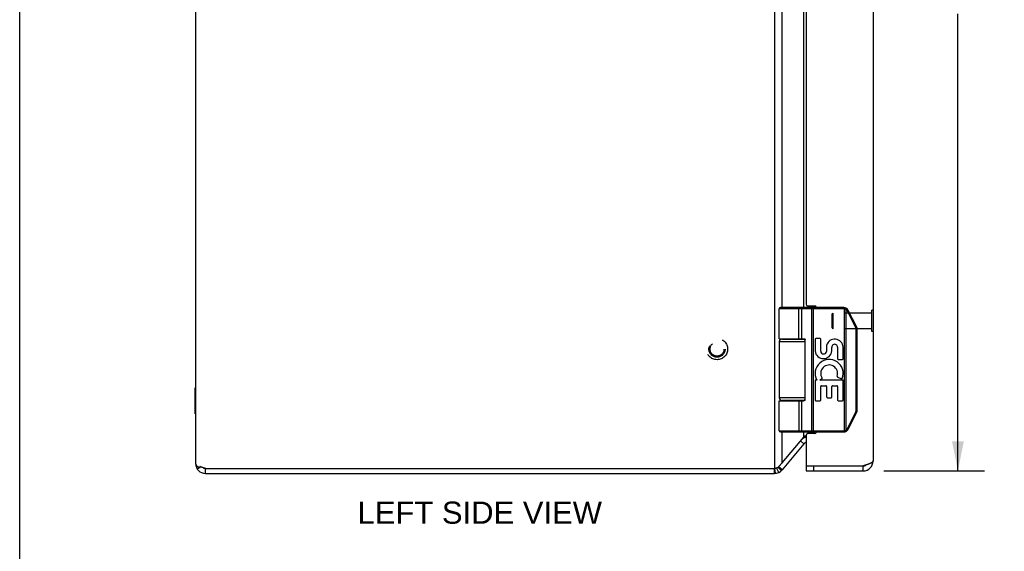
# Model space of a CAD drawing. Header units: inches. Extents: x 0 to 60.7, y 0 to 39.3.
# Tile 3 of 9: x 0 to 11.9, y 13.4 to 19.8. Entities that reach past the tile are written whole.
import ezdxf

# ---------------------------------------------------------------- set-up
doc = ezdxf.new("R2010")
doc.units = ezdxf.units.IN
doc.header["$LTSCALE"] = 3.339286
doc.header["$MEASUREMENT"] = 0
doc.linetypes.add('HIDDEN', pattern=[0.2, 0.1, -0.1])
doc.layers.get('0').update_dxf_attribs({"linetype": 'CONTINUOUS'})
for name, color, linetype in [('02___PRT_ALL_AXES', 7, 'CONTINUOUS'), ('06___PRT_ALL_SURFS', 7, 'CONTINUOUS'), ('DEFAULT_2', 8, 'HIDDEN'), ('DIMENSIONS', 7, 'CONTINUOUS')]:
    doc.layers.add(name, color=color, linetype=linetype)
doc.styles.get("Standard").update_dxf_attribs({"font": 'arial.ttf'})
doc.dimstyles.new('DIMSTYLE_1', dxfattribs={"dimtxt": 0.267857, "dimasz": 0.357143, "dimexe": 0.09, "dimexo": 0.07, "dimgap": 0.0375, "dimtad": 0, "dimtih": 1, "dimtoh": 1, "dimzin": 4, "dimdsep": 46, "dimtxsty": 'Standard', "dimblk": '_FILLED', "dimblk1": '_FILLED', "dimblk2": '_FILLED', "dimcen": 0.09, "dimazin": 1, "dimtfac": 1, "dimtofl": 0, "dimtmove": 0, "dimatfit": 3, "dimldrblk": '_FILLED', "dimfxl": 1, "dimtolj": 1, "dimtzin": 4, "dimarcsym": 0})

# ---------------------------------------------------------------- blocks, each defined once
blk = doc.blocks.new('_FILLED')
at = {"color": 0, "linetype": 'ByBlock'}
blk.add_solid([(0, 0), (-1, 0.2), (-1, -0.2)], dxfattribs=at)
blk = doc.blocks.new('*D18')
at = {"layer": 'DIMENSIONS', "color": 2, "linetype": 'Continuous'}
for p, q in [((10.439, 26.261), (11.655, 26.261)), ((11.334, 26.261), (11.334, 20.775)), ((11.334, 14.321), (11.334, 19.837)), ((10.439, 14.321), (11.655, 14.321))]:
    blk.add_line(p, q, dxfattribs=at)
at = {"layer": 'DIMENSIONS', "color": 2, "linetype": 'Continuous', "xscale": 0.3571428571, "yscale": 0.3571428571, "zscale": 0.3571428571}
for p, rotation in [((11.334, 26.261), 90), ((11.334, 14.321), 270)]:
    blk.add_blockref('_FILLED', p, dxfattribs=dict(at, rotation=rotation))
at = {"layer": 'DIMENSIONS', "color": 2, "linetype": 'Continuous', "insert": (11.334, 20.641), "char_height": 0.2679, "width": 1.12122, "attachment_point": 2, "line_spacing_factor": 0.9}
blk.add_mtext('11.94\\PDOOR', dxfattribs=at)

msp = doc.modelspace()

# ---------------------------------------------------------------- linework, layer by layer
at = {"color": 7, "linetype": 'Continuous'}
for p, q in [((0, 0), (0, 39.286)), ((9.954, 16.278), (9.176, 16.278)), ((9.954, 16.291), (9.189, 16.291)), ((9.407, 16.291), (9.406, 16.291)), ((9.407, 16.291), (9.407, 16.291)), ((9.407, 16.291), (9.407, 16.291)), ((9.407, 16.291), (9.407, 16.291)), ((9.407, 16.291), (9.407, 16.291)), ((9.413, 15.916), (9.413, 16.278)), ((9.413, 15.916), (9.413, 16.278)), ((9.449, 15.916), (9.449, 16.278)), ((9.569, 16.287), (9.569, 16.287)), ((9.569, 16.286), (9.569, 16.287)), ((9.569, 16.285), (9.569, 16.286)), ((9.569, 16.286), (9.569, 16.286)), ((9.569, 16.285), (9.569, 16.285)), ((9.569, 16.285), (9.569, 16.285)), ((9.57, 16.284), (9.569, 16.284)), ((9.57, 16.283), (9.57, 16.284)), ((9.57, 16.283), (9.57, 16.283)), ((9.57, 16.283), (9.57, 16.283)), ((9.57, 16.282), (9.57, 16.283)), ((9.57, 16.282), (9.57, 16.282)), ((9.57, 16.281), (9.57, 16.282)), ((9.57, 16.281), (9.57, 16.281)), ((9.57, 16.28), (9.57, 16.281)), ((9.57, 16.28), (9.57, 16.28)), ((9.57, 16.28), (9.57, 16.28)), ((9.57, 16.279), (9.57, 16.28)), ((9.57, 16.279), (9.57, 16.279)), ((9.57, 14.804), (9.57, 16.279)), ((9.589, 14.791), (9.589, 16.291)), ((9.954, 16.278), (9.954, 16.291)), ((9.965, 16.277), (9.969, 16.289)), ((9.965, 14.806), (9.965, 16.277)), ((9.983, 16.271), (9.984, 16.271)), ((9.983, 16.27), (9.983, 16.271)), ((9.983, 14.813), (9.983, 16.27)), ((9.983, 16.27), (9.983, 16.27)), ((9.984, 16.272), (9.985, 16.273)), ((9.984, 16.272), (9.984, 16.272)), ((9.984, 16.271), (9.984, 16.272)), ((9.985, 16.274), (9.986, 16.275)), ((9.985, 16.274), (9.985, 16.274)), ((9.985, 16.274), (9.985, 16.274)), ((9.985, 16.273), (9.985, 16.274)), ((9.985, 16.273), (9.985, 16.273)), ((9.986, 16.276), (9.987, 16.276)), ((9.986, 16.276), (9.986, 16.276)), ((9.986, 16.275), (9.986, 16.276)), ((9.986, 16.275), (9.986, 16.275)), ((9.986, 16.275), (9.986, 16.275)), ((9.987, 16.277), (9.987, 16.278)), ((9.987, 16.277), (9.987, 16.277)), ((9.987, 16.277), (9.987, 16.277)), ((9.987, 16.277), (9.987, 16.277)), ((9.987, 16.276), (9.987, 16.277)), ((10, 16.251), (10.001, 16.252)), ((10.101, 16.049), (10, 16.251)), ((10, 16.251), (10, 16.251)), ((10.001, 16.252), (10.002, 16.252)), ((10.002, 16.252), (10.003, 16.253)), ((10.002, 16.252), (10.002, 16.252)), ((10.003, 16.253), (10.004, 16.253)), ((10.004, 16.253), (10.005, 16.254)), ((10.004, 16.253), (10.004, 16.253)), ((10.005, 16.254), (10.006, 16.254)), ((10.005, 16.254), (10.005, 16.254)), ((10.006, 16.254), (10.007, 16.255)), ((10.006, 16.254), (10.006, 16.254)), ((10.007, 16.255), (10.008, 16.255)), ((10.007, 16.255), (10.007, 16.255)), ((10.007, 16.255), (10.007, 16.255)), ((10.007, 16.255), (10.007, 16.255)), ((10.008, 16.255), (10.008, 16.256)), ((10.008, 16.256), (10.008, 16.256)), ((10.008, 16.255), (10.008, 16.255)), ((10.111, 16.054), (10.009, 16.257)), ((10.313, 16.259), (10.309, 16.259)), ((10.313, 16.003), (10.313, 16.259)), ((10.101, 16.049), (10.102, 16.049)), ((10.101, 16.049), (10.101, 16.049)), ((10.102, 16.049), (10.103, 16.05)), ((10.103, 16.05), (10.104, 16.05)), ((10.104, 16.051), (10.105, 16.051)), ((10.104, 16.05), (10.104, 16.051)), ((10.105, 16.051), (10.106, 16.051)), ((10.106, 16.051), (10.107, 16.052)), ((10.106, 16.051), (10.106, 16.051)), ((10.106, 16.027), (10.117, 16.027)), ((10.106, 15.056), (10.106, 16.027)), ((10.107, 16.052), (10.108, 16.052)), ((10.107, 16.052), (10.107, 16.052)), ((10.107, 16.052), (10.107, 16.052)), ((10.108, 16.053), (10.109, 16.053)), ((10.108, 16.053), (10.108, 16.053)), ((10.108, 16.053), (10.108, 16.053)), ((10.108, 16.052), (10.108, 16.053)), ((10.109, 16.053), (10.109, 16.053)), ((10.109, 16.053), (10.109, 16.053)), ((10.109, 16.053), (10.109, 16.053)), ((10.117, 15.056), (10.117, 16.027)), ((10.313, 16.003), (10.309, 16.003)), ((9.176, 15.881), (9.487, 15.881)), ((9.206, 15.911), (9.485, 15.911)), ((9.487, 15.176), (9.487, 15.906)), ((9.487, 15.201), (9.176, 15.201)), ((9.176, 15.166), (9.467, 15.166)), ((9.485, 15.171), (9.206, 15.171)), ((9.449, 14.804), (9.449, 15.166)), ((10, 14.832), (10.101, 15.034)), ((10.009, 14.826), (10.111, 15.028)), ((10.101, 15.034), (10.102, 15.033)), ((10.102, 15.033), (10.102, 15.033)), ((10.103, 15.033), (10.104, 15.032)), ((10.104, 15.032), (10.105, 15.032)), ((10.105, 15.032), (10.105, 15.031)), ((10.105, 15.031), (10.106, 15.031)), ((10.106, 15.056), (10.117, 15.056)), ((10.106, 15.031), (10.106, 15.031)), ((10.106, 15.031), (10.107, 15.031)), ((10.107, 15.031), (10.107, 15.03)), ((10.107, 15.03), (10.108, 15.03)), ((10.108, 15.03), (10.108, 15.03)), ((10.108, 15.03), (10.108, 15.03)), ((10.108, 15.03), (10.108, 15.03)), ((10.108, 15.03), (10.109, 15.03)), ((10.109, 15.03), (10.109, 15.029)), ((9.176, 14.804), (9.954, 14.804)), ((9.189, 14.791), (9.954, 14.791)), ((9.407, 14.791), (9.406, 14.791)), ((9.407, 14.791), (9.407, 14.791)), ((9.407, 14.791), (9.407, 14.791)), ((9.407, 14.791), (9.407, 14.791)), ((9.407, 14.791), (9.407, 14.791)), ((9.407, 14.791), (9.407, 14.791)), ((9.57, 14.799), (9.569, 14.798)), ((9.569, 14.798), (9.569, 14.798)), ((9.569, 14.798), (9.569, 14.798)), ((9.569, 14.798), (9.569, 14.797)), ((9.569, 14.797), (9.569, 14.797)), ((9.569, 14.797), (9.569, 14.797)), ((9.57, 14.804), (9.57, 14.804)), ((9.57, 14.804), (9.57, 14.803)), ((9.57, 14.803), (9.57, 14.803)), ((9.57, 14.803), (9.57, 14.803)), ((9.57, 14.803), (9.57, 14.802)), ((9.57, 14.802), (9.57, 14.802)), ((9.57, 14.802), (9.57, 14.801)), ((9.57, 14.801), (9.57, 14.801)), ((9.57, 14.801), (9.57, 14.8)), ((9.57, 14.8), (9.57, 14.8)), ((9.57, 14.8), (9.57, 14.8)), ((9.57, 14.8), (9.57, 14.799)), ((9.57, 14.799), (9.57, 14.799)), ((9.954, 14.804), (9.954, 14.791)), ((9.965, 14.806), (9.969, 14.793)), ((9.983, 14.813), (9.983, 14.812)), ((9.983, 14.812), (9.983, 14.812)), ((9.983, 14.812), (9.984, 14.811)), ((9.984, 14.811), (9.984, 14.81)), ((9.984, 14.81), (9.984, 14.81)), ((9.984, 14.81), (9.985, 14.809)), ((9.985, 14.809), (9.985, 14.809)), ((9.985, 14.809), (9.985, 14.809)), ((9.985, 14.809), (9.985, 14.808)), ((9.985, 14.808), (9.986, 14.808)), ((9.986, 14.808), (9.986, 14.808)), ((9.986, 14.808), (9.986, 14.807)), ((9.986, 14.807), (9.986, 14.807)), ((9.986, 14.807), (9.986, 14.807)), ((9.986, 14.807), (9.986, 14.806)), ((9.986, 14.806), (9.987, 14.806)), ((9.987, 14.806), (9.987, 14.806)), ((9.987, 14.806), (9.987, 14.806)), ((9.987, 14.806), (9.987, 14.805)), ((10, 14.832), (10.001, 14.831)), ((10.001, 14.831), (10.001, 14.831)), ((10.001, 14.831), (10.002, 14.83)), ((10.002, 14.83), (10.003, 14.83)), ((10.003, 14.83), (10.003, 14.83)), ((10.003, 14.83), (10.004, 14.829)), ((10.004, 14.829), (10.005, 14.829)), ((10.005, 14.829), (10.005, 14.829)), ((10.005, 14.829), (10.006, 14.828)), ((10.006, 14.828), (10.006, 14.828)), ((10.006, 14.828), (10.006, 14.828)), ((10.006, 14.828), (10.007, 14.828)), ((10.007, 14.828), (10.007, 14.828)), ((10.007, 14.828), (10.007, 14.828)), ((10.007, 14.828), (10.007, 14.827)), ((10.007, 14.827), (10.008, 14.827)), ((10.008, 14.827), (10.008, 14.827)), ((10.008, 14.827), (10.008, 14.827)), ((9.473, 14.648), (9.432, 14.682)), ((2.145, 14.345), (2.168, 14.361)), ((2.21, 14.362), (2.21, 14.363)), ((2.245, 14.351), (2.271, 14.351)), ((2.245, 14.291), (2.245, 14.351)), ((9.098, 14.351), (9.118, 14.351)), ((9.118, 14.291), (9.118, 14.351)), ((9.129, 14.292), (9.124, 14.352)), ((9.169, 14.303), (9.143, 14.357)), ((9.2, 14.324), (9.16, 14.366)), ((9.201, 14.325), (9.162, 14.366)), ((9.205, 14.329), (9.164, 14.368)), ((9.21, 14.334), (9.167, 14.37)), ((9.499, 14.381), (9.499, 14.321)), ((9.589, 14.381), (9.589, 14.321)), ((10.189, 14.321), (10.189, 14.381))]:
    msp.add_line(p, q, dxfattribs=at)
at = {"color": 3, "linetype": 'Continuous'}
for p, q in [((2.125, 26.171), (2.125, 14.411)), ((9.118, 26.271), (9.118, 14.353)), ((10.309, 26.141), (10.309, 14.441)), ((9.21, 16.291), (9.21, 24.291)), ((9.473, 16.291), (9.473, 24.291)), ((9.499, 24.251), (9.499, 16.331)), ((9.519, 16.311), (9.604, 16.311)), ((9.519, 16.311), (9.519, 16.291)), ((9.21, 15.911), (9.21, 15.916)), ((9.473, 15.911), (9.473, 15.916)), ((9.21, 15.166), (9.21, 15.171)), ((9.473, 15.167), (9.473, 15.171)), ((9.21, 14.417), (9.21, 14.791)), ((9.473, 14.73), (9.473, 14.791)), ((9.499, 14.751), (9.499, 14.381)), ((9.519, 14.791), (9.519, 14.771)), ((9.604, 14.771), (9.519, 14.771)), ((9.21, 14.417), (9.472, 14.729)), ((9.473, 14.648), (9.21, 14.334)), ((9.473, 14.73), (9.472, 14.729)), ((9.499, 14.741), (9.491, 14.741)), ((9.208, 14.415), (9.206, 14.414)), ((9.209, 14.416), (9.208, 14.415)), ((9.21, 14.417), (9.209, 14.416)), ((2.176, 14.356), (2.176, 14.37)), ((2.179, 14.374), (2.179, 14.374)), ((2.245, 14.291), (9.118, 14.291)), ((2.271, 14.351), (9.098, 14.351)), ((9.499, 14.381), (10.189, 14.381)), ((9.499, 14.321), (10.189, 14.321)), ((10.202, 14.385), (10.189, 14.381))]:
    msp.add_line(p, q, dxfattribs=at)
at = {"color": 7, "linetype": 'Continuous'}
for points in [[(9.413, 16.278), (9.413, 16.279), (9.413, 16.279), (9.413, 16.279), (9.413, 16.279), (9.413, 16.28), (9.413, 16.28), (9.413, 16.28), (9.413, 16.28), (9.413, 16.28), (9.413, 16.281), (9.413, 16.281), (9.413, 16.281), (9.413, 16.281), (9.413, 16.282), (9.413, 16.282), (9.413, 16.282), (9.413, 16.282), (9.413, 16.282), (9.413, 16.283), (9.413, 16.283), (9.413, 16.283), (9.413, 16.283), (9.413, 16.283), (9.412, 16.284), (9.412, 16.284), (9.412, 16.284), (9.412, 16.284), (9.412, 16.284), (9.412, 16.285), (9.412, 16.285), (9.412, 16.285), (9.412, 16.285), (9.412, 16.285), (9.412, 16.285), (9.412, 16.286), (9.412, 16.286), (9.412, 16.286), (9.412, 16.286), (9.412, 16.286), (9.412, 16.287), (9.411, 16.287), (9.411, 16.287), (9.411, 16.287), (9.411, 16.287), (9.411, 16.287), (9.411, 16.287), (9.411, 16.288), (9.411, 16.288), (9.411, 16.288), (9.411, 16.288), (9.411, 16.288), (9.411, 16.288), (9.411, 16.288), (9.41, 16.289), (9.41, 16.289), (9.41, 16.289), (9.41, 16.289), (9.41, 16.289), (9.41, 16.289), (9.41, 16.289), (9.41, 16.289), (9.41, 16.29), (9.41, 16.29), (9.41, 16.29), (9.409, 16.29), (9.409, 16.29), (9.409, 16.29), (9.409, 16.29), (9.409, 16.29), (9.409, 16.29), (9.409, 16.29), (9.409, 16.29), (9.409, 16.291), (9.409, 16.291), (9.408, 16.291), (9.408, 16.291), (9.408, 16.291), (9.408, 16.291), (9.408, 16.291), (9.408, 16.291), (9.408, 16.291), (9.408, 16.291), (9.408, 16.291), (9.407, 16.291), (9.407, 16.291), (9.407, 16.291), (9.407, 16.291)], [(9.413, 16.278), (9.413, 16.279), (9.413, 16.279), (9.413, 16.279), (9.413, 16.279), (9.413, 16.28), (9.413, 16.28), (9.413, 16.28), (9.413, 16.28), (9.413, 16.28), (9.413, 16.281), (9.413, 16.281), (9.413, 16.281), (9.413, 16.281), (9.413, 16.282), (9.413, 16.282), (9.413, 16.282), (9.413, 16.282), (9.413, 16.282), (9.413, 16.283), (9.413, 16.283), (9.413, 16.283), (9.413, 16.283), (9.413, 16.283), (9.413, 16.284), (9.412, 16.284), (9.412, 16.284), (9.412, 16.284), (9.412, 16.284), (9.412, 16.285), (9.412, 16.285), (9.412, 16.285), (9.412, 16.285), (9.412, 16.285), (9.412, 16.285), (9.412, 16.286), (9.412, 16.286), (9.412, 16.286), (9.412, 16.286), (9.412, 16.286), (9.412, 16.287), (9.412, 16.287), (9.411, 16.287), (9.411, 16.287), (9.411, 16.287), (9.411, 16.287), (9.411, 16.287), (9.411, 16.288), (9.411, 16.288), (9.411, 16.288), (9.411, 16.288), (9.411, 16.288), (9.411, 16.288), (9.411, 16.288), (9.41, 16.289), (9.41, 16.289), (9.41, 16.289), (9.41, 16.289), (9.41, 16.289), (9.41, 16.289), (9.41, 16.289), (9.41, 16.289), (9.41, 16.29), (9.41, 16.29), (9.41, 16.29), (9.409, 16.29), (9.409, 16.29), (9.409, 16.29), (9.409, 16.29), (9.409, 16.29), (9.409, 16.29), (9.409, 16.29), (9.409, 16.29), (9.409, 16.291), (9.409, 16.291), (9.408, 16.291), (9.408, 16.291), (9.408, 16.291), (9.408, 16.291), (9.408, 16.291), (9.408, 16.291), (9.408, 16.291), (9.408, 16.291), (9.408, 16.291), (9.408, 16.291), (9.407, 16.291), (9.407, 16.291), (9.407, 16.291), (9.407, 16.291)], [(9.449, 16.278), (9.449, 16.278), (9.449, 16.279), (9.449, 16.279), (9.449, 16.279), (9.449, 16.279), (9.449, 16.28), (9.449, 16.28), (9.449, 16.28), (9.449, 16.28), (9.449, 16.28), (9.449, 16.281), (9.449, 16.281), (9.449, 16.281), (9.449, 16.281), (9.449, 16.282), (9.449, 16.282), (9.449, 16.282), (9.449, 16.282), (9.449, 16.282), (9.448, 16.283), (9.448, 16.283), (9.448, 16.283), (9.448, 16.283), (9.448, 16.283), (9.448, 16.284), (9.448, 16.284), (9.448, 16.284), (9.448, 16.284), (9.448, 16.284), (9.448, 16.285), (9.448, 16.285), (9.448, 16.285), (9.448, 16.285), (9.447, 16.285), (9.447, 16.285), (9.447, 16.286), (9.447, 16.286), (9.447, 16.286), (9.447, 16.286), (9.447, 16.286), (9.447, 16.287), (9.447, 16.287), (9.447, 16.287), (9.446, 16.287), (9.446, 16.287), (9.446, 16.287), (9.446, 16.287), (9.446, 16.288), (9.446, 16.288), (9.446, 16.288), (9.446, 16.288), (9.446, 16.288), (9.445, 16.288), (9.445, 16.288), (9.445, 16.289), (9.445, 16.289), (9.445, 16.289), (9.445, 16.289), (9.445, 16.289), (9.444, 16.289), (9.444, 16.289), (9.444, 16.289), (9.444, 16.29), (9.444, 16.29), (9.444, 16.29), (9.444, 16.29), (9.443, 16.29), (9.443, 16.29), (9.443, 16.29), (9.443, 16.29), (9.443, 16.29), (9.443, 16.29), (9.443, 16.29), (9.442, 16.291), (9.442, 16.291), (9.442, 16.291), (9.442, 16.291), (9.442, 16.291), (9.442, 16.291), (9.441, 16.291), (9.441, 16.291), (9.441, 16.291), (9.441, 16.291), (9.441, 16.291), (9.441, 16.291), (9.441, 16.291), (9.44, 16.291), (9.44, 16.291), (9.44, 16.291), (9.44, 16.291), (9.44, 16.291), (9.44, 16.291), (9.439, 16.291), (9.439, 16.291)], [(9.569, 16.287), (9.569, 16.287), (9.569, 16.287), (9.569, 16.287), (9.569, 16.287), (9.569, 16.288), (9.569, 16.288), (9.569, 16.288), (9.569, 16.288), (9.569, 16.288), (9.569, 16.288), (9.569, 16.288), (9.569, 16.289), (9.569, 16.289), (9.569, 16.289), (9.569, 16.289), (9.569, 16.289), (9.569, 16.289), (9.569, 16.289), (9.569, 16.289), (9.569, 16.29), (9.569, 16.29), (9.569, 16.29), (9.569, 16.29), (9.569, 16.29), (9.569, 16.29), (9.569, 16.29), (9.568, 16.29), (9.568, 16.29), (9.568, 16.29), (9.568, 16.29), (9.568, 16.291), (9.568, 16.291), (9.568, 16.291), (9.568, 16.291), (9.568, 16.291), (9.568, 16.291), (9.568, 16.291), (9.568, 16.291), (9.568, 16.291), (9.568, 16.291), (9.568, 16.291), (9.568, 16.291), (9.568, 16.291), (9.568, 16.291), (9.568, 16.291), (9.568, 16.291), (9.568, 16.291), (9.568, 16.291), (9.568, 16.291), (9.568, 16.291), (9.568, 16.291)], [(9.569, 16.284), (9.569, 16.284), (9.569, 16.285)], [(9.983, 16.27), (9.982, 16.27), (9.982, 16.271), (9.981, 16.271), (9.981, 16.271), (9.98, 16.271), (9.98, 16.272), (9.979, 16.272), (9.979, 16.272), (9.978, 16.272), (9.978, 16.273), (9.977, 16.273), (9.977, 16.273), (9.976, 16.273), (9.975, 16.274), (9.975, 16.274), (9.974, 16.274), (9.974, 16.274), (9.973, 16.275), (9.973, 16.275), (9.972, 16.275), (9.972, 16.275), (9.971, 16.275), (9.971, 16.275), (9.97, 16.276), (9.969, 16.276), (9.969, 16.276), (9.968, 16.276), (9.968, 16.276), (9.967, 16.276), (9.967, 16.277), (9.966, 16.277), (9.965, 16.277)], [(10, 16.251), (9.999, 16.251), (9.999, 16.252), (9.999, 16.252), (9.999, 16.253), (9.998, 16.253), (9.998, 16.254), (9.998, 16.254), (9.998, 16.255), (9.997, 16.255), (9.997, 16.256), (9.997, 16.256), (9.996, 16.256), (9.996, 16.257), (9.996, 16.257), (9.995, 16.258), (9.995, 16.258), (9.995, 16.259), (9.994, 16.259), (9.994, 16.259), (9.994, 16.26), (9.993, 16.26), (9.993, 16.261), (9.993, 16.261), (9.992, 16.262), (9.992, 16.262), (9.992, 16.262), (9.991, 16.263), (9.991, 16.263), (9.991, 16.263), (9.99, 16.264), (9.99, 16.264), (9.989, 16.265), (9.989, 16.265), (9.989, 16.265), (9.988, 16.266), (9.988, 16.266), (9.987, 16.266), (9.987, 16.267), (9.987, 16.267), (9.986, 16.267), (9.986, 16.268), (9.985, 16.268), (9.985, 16.268), (9.985, 16.269), (9.984, 16.269), (9.984, 16.269), (9.983, 16.27), (9.983, 16.27)], [(9.987, 16.278), (9.987, 16.278), (9.987, 16.278), (9.987, 16.278), (9.987, 16.278), (9.988, 16.278), (9.988, 16.278), (9.988, 16.278), (9.988, 16.279), (9.988, 16.279), (9.988, 16.279), (9.988, 16.279), (9.988, 16.279), (9.988, 16.279), (9.988, 16.279), (9.988, 16.279), (9.988, 16.279), (9.988, 16.279), (9.988, 16.28), (9.988, 16.28), (9.988, 16.28), (9.988, 16.28), (9.988, 16.28), (9.988, 16.28), (9.988, 16.28), (9.988, 16.28), (9.988, 16.28), (9.988, 16.28), (9.988, 16.28), (9.988, 16.28), (9.988, 16.28), (9.988, 16.28), (9.988, 16.28), (9.988, 16.281), (9.988, 16.281), (9.988, 16.281), (9.988, 16.281), (9.988, 16.281), (9.988, 16.281), (9.988, 16.281), (9.988, 16.281), (9.988, 16.281), (9.988, 16.281), (9.988, 16.281)], [(10.008, 16.256), (10.008, 16.256), (10.008, 16.256), (10.008, 16.256), (10.008, 16.256), (10.009, 16.256), (10.009, 16.256), (10.009, 16.256), (10.009, 16.256), (10.009, 16.256), (10.009, 16.256), (10.009, 16.256), (10.009, 16.256), (10.009, 16.256), (10.009, 16.256), (10.009, 16.256), (10.009, 16.256), (10.009, 16.256), (10.009, 16.256), (10.009, 16.257), (10.009, 16.257), (10.009, 16.257), (10.009, 16.257), (10.009, 16.257), (10.009, 16.257), (10.009, 16.257), (10.009, 16.257), (10.009, 16.257), (10.009, 16.257), (10.009, 16.257), (10.009, 16.257)], [(10.106, 16.027), (10.106, 16.027), (10.106, 16.028), (10.106, 16.028), (10.106, 16.029), (10.106, 16.029), (10.106, 16.03), (10.106, 16.03), (10.106, 16.031), (10.106, 16.031), (10.106, 16.032), (10.106, 16.033), (10.106, 16.033), (10.105, 16.034), (10.105, 16.034), (10.105, 16.035), (10.105, 16.035), (10.105, 16.036), (10.105, 16.036), (10.105, 16.037), (10.105, 16.037), (10.105, 16.038), (10.105, 16.038), (10.104, 16.039), (10.104, 16.039), (10.104, 16.04), (10.104, 16.041), (10.104, 16.041), (10.104, 16.042), (10.103, 16.042), (10.103, 16.043), (10.103, 16.043), (10.103, 16.044), (10.103, 16.044), (10.103, 16.045), (10.102, 16.045), (10.102, 16.046), (10.102, 16.046), (10.102, 16.047), (10.101, 16.047), (10.101, 16.048), (10.101, 16.048), (10.101, 16.049)], [(10.109, 16.053), (10.109, 16.053), (10.109, 16.054), (10.11, 16.054), (10.11, 16.054), (10.11, 16.054), (10.11, 16.054), (10.11, 16.054), (10.11, 16.054), (10.11, 16.054), (10.11, 16.054), (10.11, 16.054), (10.11, 16.054), (10.11, 16.054), (10.11, 16.054), (10.11, 16.054), (10.11, 16.054), (10.11, 16.054), (10.11, 16.054), (10.11, 16.054), (10.11, 16.054), (10.11, 16.054), (10.111, 16.054), (10.111, 16.054), (10.111, 16.054), (10.111, 16.054), (10.111, 16.054), (10.111, 16.054), (10.111, 16.054), (10.111, 16.054), (10.111, 16.054)], [(9.176, 15.916), (9.467, 15.916), (9.468, 15.916), (9.469, 15.916), (9.469, 15.916), (9.47, 15.916), (9.47, 15.916), (9.471, 15.916), (9.472, 15.916), (9.472, 15.916), (9.473, 15.916), (9.473, 15.916), (9.474, 15.916), (9.474, 15.916), (9.475, 15.916), (9.475, 15.916), (9.476, 15.916), (9.476, 15.915), (9.477, 15.915), (9.477, 15.915), (9.477, 15.915), (9.478, 15.915), (9.478, 15.915), (9.478, 15.915), (9.479, 15.915), (9.479, 15.915), (9.479, 15.915), (9.48, 15.914), (9.48, 15.914), (9.48, 15.914), (9.481, 15.914), (9.481, 15.914), (9.481, 15.914), (9.481, 15.914), (9.482, 15.914), (9.482, 15.914), (9.482, 15.913), (9.482, 15.913), (9.482, 15.913), (9.483, 15.913), (9.483, 15.913), (9.483, 15.913), (9.483, 15.913), (9.483, 15.913), (9.484, 15.912), (9.484, 15.912), (9.484, 15.912), (9.484, 15.912), (9.484, 15.912), (9.484, 15.912), (9.484, 15.912), (9.485, 15.912), (9.485, 15.911), (9.485, 15.911), (9.485, 15.911), (9.485, 15.911), (9.485, 15.911), (9.485, 15.911), (9.485, 15.911), (9.485, 15.911), (9.486, 15.911), (9.486, 15.91), (9.486, 15.91), (9.486, 15.91), (9.486, 15.91), (9.486, 15.91), (9.486, 15.91), (9.486, 15.91), (9.486, 15.91), (9.486, 15.909), (9.486, 15.909), (9.486, 15.909), (9.486, 15.909), (9.486, 15.909), (9.487, 15.909), (9.487, 15.909), (9.487, 15.909), (9.487, 15.909), (9.487, 15.908), (9.487, 15.908), (9.487, 15.908), (9.487, 15.908), (9.487, 15.908), (9.487, 15.908), (9.487, 15.908), (9.487, 15.908), (9.487, 15.908), (9.487, 15.907), (9.487, 15.907), (9.487, 15.907), (9.487, 15.907), (9.487, 15.907), (9.487, 15.907), (9.487, 15.907), (9.487, 15.907), (9.487, 15.907), (9.487, 15.906), (9.487, 15.906), (9.487, 15.906)], [(9.413, 15.166), (9.413, 14.804), (9.413, 14.804), (9.413, 14.804), (9.413, 14.803), (9.413, 14.803), (9.413, 14.803), (9.413, 14.803), (9.413, 14.803), (9.413, 14.802), (9.413, 14.802), (9.413, 14.802), (9.413, 14.802), (9.413, 14.801), (9.413, 14.801), (9.413, 14.801), (9.413, 14.801), (9.413, 14.801), (9.413, 14.8), (9.413, 14.8), (9.413, 14.8), (9.413, 14.8), (9.413, 14.8), (9.413, 14.799), (9.413, 14.799), (9.412, 14.799), (9.412, 14.799), (9.412, 14.799), (9.412, 14.798), (9.412, 14.798), (9.412, 14.798), (9.412, 14.798), (9.412, 14.798), (9.412, 14.797), (9.412, 14.797), (9.412, 14.797), (9.412, 14.797), (9.412, 14.797), (9.412, 14.797), (9.412, 14.796), (9.412, 14.796), (9.412, 14.796), (9.411, 14.796), (9.411, 14.796), (9.411, 14.796), (9.411, 14.795), (9.411, 14.795), (9.411, 14.795), (9.411, 14.795), (9.411, 14.795), (9.411, 14.795), (9.411, 14.794), (9.411, 14.794), (9.411, 14.794), (9.411, 14.794), (9.41, 14.794), (9.41, 14.794), (9.41, 14.794), (9.41, 14.794), (9.41, 14.793), (9.41, 14.793), (9.41, 14.793), (9.41, 14.793), (9.41, 14.793), (9.41, 14.793), (9.41, 14.793), (9.409, 14.793), (9.409, 14.793), (9.409, 14.792), (9.409, 14.792), (9.409, 14.792), (9.409, 14.792), (9.409, 14.792), (9.409, 14.792), (9.409, 14.792), (9.409, 14.792), (9.408, 14.792), (9.408, 14.792), (9.408, 14.792), (9.408, 14.792), (9.408, 14.792), (9.408, 14.792), (9.408, 14.792), (9.408, 14.792), (9.408, 14.791), (9.407, 14.791), (9.407, 14.791), (9.407, 14.791), (9.407, 14.791)], [(9.413, 15.166), (9.413, 14.804), (9.413, 14.804), (9.413, 14.804), (9.413, 14.803), (9.413, 14.803), (9.413, 14.803), (9.413, 14.803), (9.413, 14.803), (9.413, 14.802), (9.413, 14.802), (9.413, 14.802), (9.413, 14.802), (9.413, 14.801), (9.413, 14.801), (9.413, 14.801), (9.413, 14.801), (9.413, 14.801), (9.413, 14.8), (9.413, 14.8), (9.413, 14.8), (9.413, 14.8), (9.413, 14.8), (9.413, 14.799), (9.413, 14.799), (9.413, 14.799), (9.412, 14.799), (9.412, 14.799), (9.412, 14.798), (9.412, 14.798), (9.412, 14.798), (9.412, 14.798), (9.412, 14.798), (9.412, 14.797), (9.412, 14.797), (9.412, 14.797), (9.412, 14.797), (9.412, 14.797), (9.412, 14.797), (9.412, 14.796), (9.412, 14.796), (9.412, 14.796), (9.412, 14.796), (9.411, 14.796), (9.411, 14.796), (9.411, 14.795), (9.411, 14.795), (9.411, 14.795), (9.411, 14.795), (9.411, 14.795), (9.411, 14.795), (9.411, 14.794), (9.411, 14.794), (9.411, 14.794), (9.411, 14.794), (9.41, 14.794), (9.41, 14.794), (9.41, 14.794), (9.41, 14.794), (9.41, 14.793), (9.41, 14.793), (9.41, 14.793), (9.41, 14.793), (9.41, 14.793), (9.41, 14.793), (9.41, 14.793), (9.409, 14.793), (9.409, 14.793), (9.409, 14.792), (9.409, 14.792), (9.409, 14.792), (9.409, 14.792), (9.409, 14.792), (9.409, 14.792), (9.409, 14.792), (9.409, 14.792), (9.408, 14.792), (9.408, 14.792), (9.408, 14.792), (9.408, 14.792), (9.408, 14.792), (9.408, 14.792), (9.408, 14.792), (9.408, 14.792), (9.408, 14.791), (9.408, 14.791), (9.407, 14.791), (9.407, 14.791), (9.407, 14.791)], [(9.487, 15.176), (9.487, 15.176), (9.487, 15.176), (9.487, 15.176), (9.487, 15.176), (9.487, 15.176), (9.487, 15.176), (9.487, 15.176), (9.487, 15.175), (9.487, 15.175), (9.487, 15.175), (9.487, 15.175), (9.487, 15.175), (9.487, 15.175), (9.487, 15.175), (9.487, 15.175), (9.487, 15.175), (9.487, 15.174), (9.487, 15.174), (9.487, 15.174), (9.487, 15.174), (9.487, 15.174), (9.487, 15.174), (9.487, 15.174), (9.487, 15.174), (9.486, 15.174), (9.486, 15.173), (9.486, 15.173), (9.486, 15.173), (9.486, 15.173), (9.486, 15.173), (9.486, 15.173), (9.486, 15.173), (9.486, 15.173), (9.486, 15.173), (9.486, 15.172), (9.486, 15.172), (9.486, 15.172), (9.486, 15.172), (9.485, 15.172), (9.485, 15.172), (9.485, 15.172), (9.485, 15.172), (9.485, 15.171), (9.485, 15.171), (9.485, 15.171), (9.485, 15.171), (9.485, 15.171), (9.484, 15.171), (9.484, 15.171), (9.484, 15.171), (9.484, 15.17), (9.484, 15.17), (9.484, 15.17), (9.484, 15.17), (9.483, 15.17), (9.483, 15.17), (9.483, 15.17), (9.483, 15.17), (9.483, 15.17), (9.482, 15.169), (9.482, 15.169), (9.482, 15.169), (9.482, 15.169), (9.482, 15.169), (9.481, 15.169), (9.481, 15.169), (9.481, 15.169), (9.481, 15.168), (9.48, 15.168), (9.48, 15.168), (9.48, 15.168), (9.479, 15.168), (9.479, 15.168), (9.479, 15.168), (9.478, 15.168), (9.478, 15.168), (9.478, 15.167), (9.477, 15.167), (9.477, 15.167), (9.477, 15.167), (9.476, 15.167), (9.476, 15.167), (9.475, 15.167), (9.475, 15.167), (9.474, 15.167), (9.474, 15.167), (9.473, 15.167), (9.473, 15.167), (9.472, 15.167), (9.472, 15.166), (9.471, 15.166), (9.47, 15.166), (9.47, 15.166), (9.469, 15.166), (9.469, 15.166), (9.468, 15.166), (9.467, 15.166)], [(10.101, 15.034), (10.101, 15.034), (10.101, 15.035), (10.101, 15.035), (10.102, 15.036), (10.102, 15.036), (10.102, 15.037), (10.102, 15.037), (10.103, 15.038), (10.103, 15.038), (10.103, 15.039), (10.103, 15.039), (10.103, 15.04), (10.103, 15.04), (10.104, 15.041), (10.104, 15.042), (10.104, 15.042), (10.104, 15.043), (10.104, 15.043), (10.104, 15.044), (10.105, 15.044), (10.105, 15.045), (10.105, 15.045), (10.105, 15.046), (10.105, 15.046), (10.105, 15.047), (10.105, 15.047), (10.105, 15.048), (10.105, 15.048), (10.105, 15.049), (10.106, 15.05), (10.106, 15.05), (10.106, 15.051), (10.106, 15.051), (10.106, 15.052), (10.106, 15.052), (10.106, 15.053), (10.106, 15.053), (10.106, 15.054), (10.106, 15.054), (10.106, 15.055), (10.106, 15.055), (10.106, 15.056)], [(10.102, 15.033), (10.103, 15.033), (10.103, 15.033)], [(10.109, 15.029), (10.109, 15.029), (10.109, 15.029)], [(10.109, 15.029), (10.109, 15.029), (10.109, 15.029), (10.109, 15.029), (10.11, 15.029), (10.11, 15.029), (10.11, 15.029), (10.11, 15.029), (10.11, 15.029), (10.11, 15.029), (10.11, 15.029), (10.11, 15.029), (10.11, 15.029), (10.11, 15.029), (10.11, 15.029), (10.11, 15.028), (10.11, 15.028), (10.11, 15.028), (10.11, 15.028), (10.11, 15.028), (10.11, 15.028), (10.11, 15.028), (10.11, 15.028), (10.111, 15.028), (10.111, 15.028), (10.111, 15.028), (10.111, 15.028), (10.111, 15.028), (10.111, 15.028), (10.111, 15.028), (10.111, 15.028), (10.111, 15.028)], [(9.449, 14.804), (9.449, 14.804), (9.449, 14.804), (9.449, 14.804), (9.449, 14.803), (9.449, 14.803), (9.449, 14.803), (9.449, 14.803), (9.449, 14.803), (9.449, 14.802), (9.449, 14.802), (9.449, 14.802), (9.449, 14.802), (9.449, 14.801), (9.449, 14.801), (9.449, 14.801), (9.449, 14.801), (9.449, 14.801), (9.449, 14.8), (9.449, 14.8), (9.448, 14.8), (9.448, 14.8), (9.448, 14.8), (9.448, 14.799), (9.448, 14.799), (9.448, 14.799), (9.448, 14.799), (9.448, 14.799), (9.448, 14.798), (9.448, 14.798), (9.448, 14.798), (9.448, 14.798), (9.448, 14.798), (9.448, 14.797), (9.447, 14.797), (9.447, 14.797), (9.447, 14.797), (9.447, 14.797), (9.447, 14.797), (9.447, 14.796), (9.447, 14.796), (9.447, 14.796), (9.447, 14.796), (9.447, 14.796), (9.446, 14.796), (9.446, 14.795), (9.446, 14.795), (9.446, 14.795), (9.446, 14.795), (9.446, 14.795), (9.446, 14.795), (9.446, 14.794), (9.446, 14.794), (9.445, 14.794), (9.445, 14.794), (9.445, 14.794), (9.445, 14.794), (9.445, 14.794), (9.445, 14.794), (9.445, 14.793), (9.444, 14.793), (9.444, 14.793), (9.444, 14.793), (9.444, 14.793), (9.444, 14.793), (9.444, 14.793), (9.444, 14.793), (9.443, 14.793), (9.443, 14.792), (9.443, 14.792), (9.443, 14.792), (9.443, 14.792), (9.443, 14.792), (9.443, 14.792), (9.442, 14.792), (9.442, 14.792), (9.442, 14.792), (9.442, 14.792), (9.442, 14.792), (9.442, 14.792), (9.441, 14.792), (9.441, 14.792), (9.441, 14.792), (9.441, 14.792), (9.441, 14.791), (9.441, 14.791), (9.441, 14.791), (9.44, 14.791), (9.44, 14.791), (9.44, 14.791), (9.44, 14.791), (9.44, 14.791), (9.44, 14.791), (9.439, 14.791), (9.439, 14.791)], [(9.569, 14.796), (9.569, 14.796), (9.569, 14.796), (9.569, 14.795), (9.569, 14.795), (9.569, 14.795), (9.569, 14.795), (9.569, 14.795), (9.569, 14.795), (9.569, 14.794), (9.569, 14.794), (9.569, 14.794), (9.569, 14.794), (9.569, 14.794), (9.569, 14.794), (9.569, 14.794), (9.569, 14.794), (9.569, 14.793), (9.569, 14.793), (9.569, 14.793), (9.569, 14.793), (9.569, 14.793), (9.569, 14.793), (9.569, 14.793), (9.569, 14.793), (9.569, 14.793), (9.569, 14.792), (9.569, 14.792), (9.568, 14.792), (9.568, 14.792), (9.568, 14.792), (9.568, 14.792), (9.568, 14.792), (9.568, 14.792), (9.568, 14.792), (9.568, 14.792), (9.568, 14.792), (9.568, 14.792), (9.568, 14.792), (9.568, 14.792), (9.568, 14.792), (9.568, 14.792), (9.568, 14.791), (9.568, 14.791), (9.568, 14.791), (9.568, 14.791), (9.568, 14.791), (9.568, 14.791), (9.568, 14.791), (9.568, 14.791), (9.568, 14.791), (9.568, 14.791), (9.568, 14.791)], [(9.569, 14.797), (9.569, 14.796), (9.569, 14.796)], [(9.965, 14.806), (9.966, 14.806), (9.967, 14.806), (9.967, 14.806), (9.968, 14.806), (9.968, 14.806), (9.969, 14.807), (9.969, 14.807), (9.97, 14.807), (9.971, 14.807), (9.971, 14.807), (9.972, 14.807), (9.972, 14.808), (9.973, 14.808), (9.973, 14.808), (9.974, 14.808), (9.974, 14.808), (9.975, 14.809), (9.975, 14.809), (9.976, 14.809), (9.977, 14.809), (9.977, 14.81), (9.978, 14.81), (9.978, 14.81), (9.979, 14.81), (9.979, 14.811), (9.98, 14.811), (9.98, 14.811), (9.981, 14.811), (9.981, 14.812), (9.982, 14.812), (9.982, 14.812), (9.983, 14.813)], [(9.983, 14.813), (9.983, 14.813), (9.984, 14.813), (9.984, 14.813), (9.985, 14.814), (9.985, 14.814), (9.985, 14.814), (9.986, 14.815), (9.986, 14.815), (9.987, 14.815), (9.987, 14.816), (9.987, 14.816), (9.988, 14.816), (9.988, 14.817), (9.989, 14.817), (9.989, 14.818), (9.989, 14.818), (9.99, 14.818), (9.99, 14.819), (9.991, 14.819), (9.991, 14.819), (9.991, 14.82), (9.992, 14.82), (9.992, 14.821), (9.992, 14.821), (9.993, 14.821), (9.993, 14.822), (9.993, 14.822), (9.994, 14.823), (9.994, 14.823), (9.994, 14.824), (9.995, 14.824), (9.995, 14.824), (9.995, 14.825), (9.996, 14.825), (9.996, 14.826), (9.996, 14.826), (9.997, 14.827), (9.997, 14.827), (9.997, 14.827), (9.998, 14.828), (9.998, 14.828), (9.998, 14.829), (9.998, 14.829), (9.999, 14.83), (9.999, 14.83), (9.999, 14.831), (9.999, 14.831), (10, 14.832)], [(9.987, 14.805), (9.987, 14.805), (9.987, 14.805), (9.987, 14.805), (9.987, 14.805), (9.987, 14.805), (9.987, 14.804), (9.988, 14.804), (9.988, 14.804), (9.988, 14.804), (9.988, 14.804), (9.988, 14.804), (9.988, 14.804), (9.988, 14.804), (9.988, 14.804), (9.988, 14.803), (9.988, 14.803), (9.988, 14.803), (9.988, 14.803), (9.988, 14.803), (9.988, 14.803), (9.988, 14.803), (9.988, 14.803), (9.988, 14.803), (9.988, 14.803), (9.988, 14.803), (9.988, 14.803), (9.988, 14.802), (9.988, 14.802), (9.988, 14.802), (9.988, 14.802), (9.988, 14.802), (9.988, 14.802), (9.988, 14.802), (9.988, 14.802), (9.988, 14.802), (9.988, 14.802), (9.988, 14.802), (9.988, 14.802), (9.988, 14.802), (9.988, 14.802), (9.988, 14.802), (9.988, 14.802), (9.988, 14.802), (9.988, 14.802), (9.988, 14.802)], [(10.008, 14.827), (10.008, 14.827), (10.008, 14.827), (10.008, 14.827), (10.008, 14.827), (10.008, 14.827), (10.009, 14.827), (10.009, 14.827), (10.009, 14.827), (10.009, 14.826), (10.009, 14.826), (10.009, 14.826), (10.009, 14.826), (10.009, 14.826), (10.009, 14.826), (10.009, 14.826), (10.009, 14.826), (10.009, 14.826), (10.009, 14.826), (10.009, 14.826), (10.009, 14.826), (10.009, 14.826), (10.009, 14.826), (10.009, 14.826), (10.009, 14.826), (10.009, 14.826), (10.009, 14.826), (10.009, 14.826), (10.009, 14.826), (10.009, 14.826), (10.009, 14.826), (10.009, 14.826)]]:
    msp.add_lwpolyline(points, dxfattribs=at)
at = {"color": 3, "linetype": 'Continuous'}
for points in [[(9.491, 14.741), (9.49, 14.741), (9.488, 14.741), (9.487, 14.74), (9.485, 14.74), (9.484, 14.74), (9.482, 14.739), (9.481, 14.738), (9.48, 14.738), (9.478, 14.737), (9.477, 14.736), (9.476, 14.735), (9.475, 14.733), (9.474, 14.732), (9.473, 14.73)], [(2.125, 14.411), (2.125, 14.409), (2.125, 14.406), (2.126, 14.403), (2.127, 14.4), (2.128, 14.397), (2.13, 14.395), (2.131, 14.392), (2.133, 14.389), (2.136, 14.386), (2.138, 14.384), (2.141, 14.381), (2.144, 14.378), (2.147, 14.375), (2.151, 14.373), (2.155, 14.37), (2.159, 14.367), (2.163, 14.364), (2.167, 14.361), (2.172, 14.359), (2.176, 14.356)], [(9.206, 14.414), (9.204, 14.412), (9.202, 14.41), (9.2, 14.408), (9.197, 14.406), (9.195, 14.404), (9.193, 14.402), (9.191, 14.399), (9.189, 14.397), (9.187, 14.394), (9.186, 14.392), (9.184, 14.389), (9.183, 14.387)], [(10.309, 14.441), (10.309, 14.439), (10.309, 14.437), (10.308, 14.435), (10.307, 14.433), (10.305, 14.431), (10.303, 14.429), (10.301, 14.427), (10.299, 14.425), (10.296, 14.423), (10.293, 14.421), (10.29, 14.419), (10.286, 14.417), (10.282, 14.415), (10.278, 14.413), (10.274, 14.411), (10.269, 14.409), (10.265, 14.407), (10.26, 14.405), (10.255, 14.403), (10.249, 14.401), (10.244, 14.399), (10.238, 14.397), (10.232, 14.395), (10.226, 14.393), (10.22, 14.391), (10.214, 14.389), (10.208, 14.387), (10.202, 14.385)], [(2.179, 14.374), (2.178, 14.374), (2.178, 14.374), (2.178, 14.374), (2.177, 14.374), (2.177, 14.374), (2.177, 14.373), (2.177, 14.373), (2.176, 14.373), (2.176, 14.373), (2.176, 14.372), (2.176, 14.372), (2.176, 14.372), (2.176, 14.372), (2.176, 14.371), (2.176, 14.371), (2.176, 14.371), (2.176, 14.37), (2.176, 14.37), (2.176, 14.37), (2.176, 14.37)], [(2.18, 14.374), (2.18, 14.374), (2.18, 14.374), (2.179, 14.374), (2.179, 14.374)], [(2.18, 14.374), (2.185, 14.372), (2.19, 14.37), (2.195, 14.369), (2.2, 14.367), (2.205, 14.365), (2.211, 14.363), (2.216, 14.362), (2.222, 14.36)], [(2.222, 14.36), (2.226, 14.359), (2.229, 14.358), (2.233, 14.357), (2.237, 14.356), (2.241, 14.355), (2.245, 14.354)], [(9.118, 14.353), (9.122, 14.354), (9.126, 14.355), (9.131, 14.355), (9.135, 14.356), (9.139, 14.358), (9.144, 14.359)], [(9.144, 14.359), (9.147, 14.36), (9.15, 14.361)], [(9.15, 14.361), (9.154, 14.362), (9.157, 14.364), (9.16, 14.365), (9.163, 14.367), (9.165, 14.369), (9.168, 14.37), (9.17, 14.372), (9.172, 14.374), (9.174, 14.376), (9.176, 14.378), (9.178, 14.38), (9.18, 14.383), (9.181, 14.385), (9.183, 14.387)]]:
    msp.add_lwpolyline(points, dxfattribs=at)
for centre, radius, start, end in [((9.519, 16.331), 0.02, 180, 270), ((9.604, 16.291), 0.02, 0, 90), ((9.519, 14.751), 0.02, 90, 180), ((9.604, 14.791), 0.02, 270, 360), ((9.519, 14.609), 0.06, 108.8124, 140), ((2.245, 14.411), 0.12, 180, 270), ((10.189, 14.441), 0.12, 270, 360), ((2.271, 14.471), 0.12, 257.3209, 270), ((9.098, 14.451), 0.1, 270, 281.2142), ((9.118, 14.411), 0.12, 270, 320)]:
    msp.add_arc(centre, radius, start, end, dxfattribs=at)
at = {"color": 7, "linetype": 'Continuous'}
for centre, radius, start, end in [((9.189, 16.278), 0.013, 90, 180), ((9.954, 16.229), 0.0625, 26.565, 90), ((9.954, 16.229), 0.0495, 76.056, 90), ((10.055, 16.027), 0.0625, 360, 26.5651), ((9.206, 15.881), 0.03, 90, 180), ((9.461, 15.881), 0.03, 30.1277, 90), ((9.206, 15.201), 0.03, 180, 270), ((9.461, 15.201), 0.03, 270, 329.8723), ((10.055, 15.056), 0.0625, 333.4349, 0), ((9.189, 14.804), 0.013, 180, 270), ((9.954, 14.854), 0.0625, 270, 333.435), ((9.954, 14.854), 0.0495, 270, 283.944), ((9.519, 14.609), 0.12, 99.2779, 120.5367), ((10.189, 14.441), 0.06, 270, 305.782), ((2.245, 14.411), 0.06, 230.9801, 270), ((9.118, 14.411), 0.06, 270, 303.1517)]:
    msp.add_arc(centre, radius, start, end, dxfattribs=at)
at = {"layer": '02___PRT_ALL_AXES', "color": 7, "linetype": 'Continuous'}
for p, q in [((9.176, 15.916), (9.176, 16.278)), ((9.176, 15.881), (9.176, 15.201)), ((9.256, 15.916), (9.256, 15.911)), ((9.412, 15.916), (9.412, 15.911)), ((9.608, 15.909), (9.608, 15.768)), ((9.668, 15.917), (9.616, 15.917)), ((9.677, 15.767), (9.677, 15.909)), ((9.747, 15.836), (9.747, 15.761)), ((9.812, 15.769), (9.812, 15.812)), ((9.881, 15.814), (9.881, 15.674)), ((9.948, 15.674), (9.948, 15.814)), ((9.889, 15.666), (9.94, 15.666)), ((9.608, 15.408), (9.608, 15.176)), ((9.628, 15.416), (9.616, 15.416)), ((9.665, 15.416), (9.691, 15.434)), ((9.94, 15.416), (9.665, 15.416)), ((9.685, 15.349), (9.74, 15.349)), ((9.82, 15.349), (9.872, 15.349)), ((9.882, 15.451), (9.927, 15.431)), ((9.948, 15.176), (9.948, 15.408)), ((9.677, 15.176), (9.677, 15.341)), ((9.748, 15.341), (9.748, 15.211)), ((9.812, 15.211), (9.812, 15.341)), ((9.881, 15.341), (9.881, 15.176)), ((9.176, 14.804), (9.176, 15.166)), ((9.256, 15.171), (9.256, 15.166)), ((9.412, 15.171), (9.412, 15.166)), ((9.616, 15.168), (9.668, 15.168)), ((9.757, 15.203), (9.803, 15.203)), ((9.889, 15.168), (9.94, 15.168))]:
    msp.add_line(p, q, dxfattribs=at)
at = {"layer": '02___PRT_ALL_AXES', "color": 8, "linetype": 'HIDDEN'}
msp.add_circle((8.424, 15.791), 0.0981, dxfattribs=at)
at = {"layer": '02___PRT_ALL_AXES', "color": 7, "linetype": 'Continuous'}
for centre, radius, start, end in [((9.616, 15.909), 0.0084, 90, 180), ((9.668, 15.909), 0.0084, 0, 90), ((9.846, 15.809), 0.102, 2.5311, 165.2013), ((9.846, 15.814), 0.0343, 0, 183.9372), ((9.71, 15.778), 0.102, 185.6616, 354.9365), ((9.712, 15.767), 0.0353, 180, 349.421), ((9.778, 15.496), 0.17, 339.2967, 207.8817), ((9.778, 15.497), 0.102, 341.514, 212.9235), ((9.889, 15.674), 0.0084, 180, 270), ((9.94, 15.674), 0.0084, 270, 360), ((9.886, 15.461), 0.0112, 161.514, 247.3019), ((9.616, 15.408), 0.0084, 90, 180), ((9.685, 15.341), 0.0084, 90, 180), ((9.688, 15.439), 0.0055, 305.0553, 32.9235), ((9.74, 15.341), 0.0084, 0, 90), ((9.82, 15.341), 0.0084, 90, 180), ((9.872, 15.341), 0.0084, 0, 90), ((9.93, 15.438), 0.00764, 246.3656, 339.2967), ((9.94, 15.408), 0.0084, 0, 90), ((9.616, 15.176), 0.0084, 180, 270), ((9.668, 15.176), 0.0084, 270, 360), ((9.757, 15.211), 0.0084, 180, 270), ((9.803, 15.211), 0.0084, 270, 360), ((9.889, 15.176), 0.0084, 180, 270), ((9.94, 15.176), 0.0084, 270, 360)]:
    msp.add_arc(centre, radius, start, end, dxfattribs=at)
at = {"layer": '06___PRT_ALL_SURFS', "color": 7, "linetype": 'Continuous'}
for p, q in [((2.121, 15.322), (2.125, 15.322)), ((2.121, 15.01), (2.121, 15.322)), ((2.121, 15.166), (2.125, 15.166)), ((2.121, 15.01), (2.125, 15.01))]:
    msp.add_line(p, q, dxfattribs=at)
at = {"layer": 'DEFAULT_2', "color": 8, "linetype": 'HIDDEN'}
for p, q in [((9.813, 16.215), (9.823, 16.225)), ((9.813, 16.047), (9.813, 16.215)), ((10.295, 16.225), (9.823, 16.225)), ((9.823, 16.225), (9.823, 16.037)), ((10.309, 16.259), (10.295, 16.259)), ((10.295, 16.003), (10.295, 16.259)), ((9.813, 16.047), (9.823, 16.037)), ((10.295, 16.037), (9.823, 16.037)), ((10.309, 16.003), (10.295, 16.003))]:
    msp.add_line(p, q, dxfattribs=at)
for radius in [0.128, 0.094, 0.084]:
    msp.add_circle((8.424, 15.791), radius, dxfattribs=at)

# ---------------------------------------------------------------- texts
at = {"layer": 'DIMENSIONS', "color": 2, "linetype": 'Continuous', "insert": (5.558, 13.951), "char_height": 0.26786, "width": 2.94543, "attachment_point": 2, "line_spacing_factor": 0.9}
msp.add_mtext('LEFT SIDE VIEW', dxfattribs=at)

# ---------------------------------------------------------------- dimensions: what is measured, and where the dimension line sits
at = {"layer": 'DIMENSIONS', "color": 2, "linetype": 'Continuous'}
dim = msp.add_linear_dim(base=(11.334, 14.321), p1=(10.369, 26.261), p2=(10.369, 14.321), angle=270, text='<>\\PDOOR', dimstyle='DIMSTYLE_1', dxfattribs=at)
dim.commit()
dim.dimension.update_dxf_attribs({"geometry": '*D18', "text_midpoint": (11.334, 20.306), "dimtype": 160})

doc.saveas('drawing.dxf')
